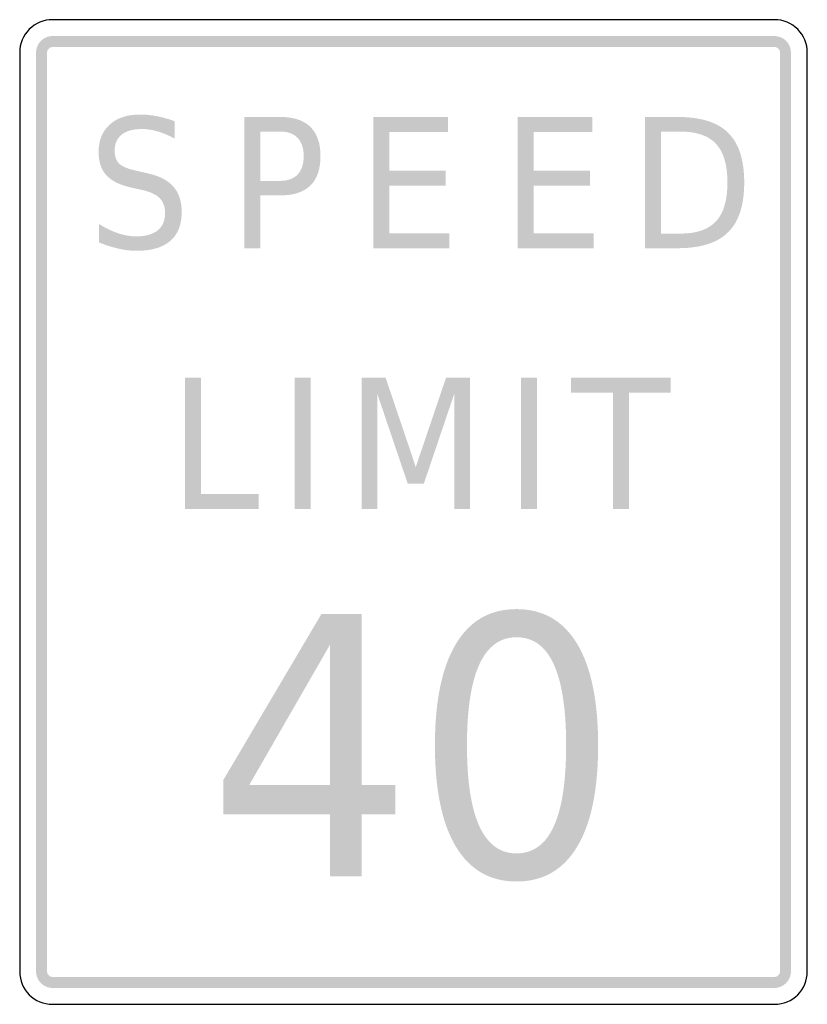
# Model space of a CAD drawing. Header units: inches. Extents: x -0.5 to 0.5, y -0.63 to 0.62.
import ezdxf

# ---------------------------------------------------------------- set-up
doc = ezdxf.new("R2010")
doc.units = ezdxf.units.IN
doc.header["$MEASUREMENT"] = 0

msp = doc.modelspace()

# ---------------------------------------------------------------- hatches: boundary and pattern name
for points in [[(-0.4583, 0.6042), (-0.4604, 0.6041), (-0.4624, 0.6038), (-0.4644, 0.6033), (-0.4663, 0.6026), (-0.4682, 0.6017), (-0.4699, 0.6007), (-0.4716, 0.5994), (-0.4731, 0.5981), (-0.4744, 0.5965), (-0.4757, 0.5949), (-0.4767, 0.5932), (-0.4776, 0.5913), (-0.4783, 0.5894), (-0.4788, 0.5874), (-0.4791, 0.5854), (-0.4792, 0.5833), (-0.4653, 0.5833), (-0.4652, 0.584), (-0.4651, 0.5847), (-0.465, 0.5853), (-0.4647, 0.586), (-0.4645, 0.5866), (-0.4641, 0.5872), (-0.4637, 0.5877), (-0.4632, 0.5882), (-0.4627, 0.5887), (-0.4622, 0.5891), (-0.4616, 0.5895), (-0.461, 0.5897), (-0.4603, 0.59), (-0.4597, 0.5901), (-0.459, 0.5902), (-0.4583, 0.5903), (-0.4583, 0.6042)], [(0.4583, 0.6042), (-0.4583, 0.6042), (-0.4583, 0.5903), (0.4583, 0.5903), (0.4583, 0.6042)], [(0.4792, 0.5833), (0.4791, 0.5853), (0.4788, 0.5872), (0.4784, 0.589), (0.4778, 0.5909), (0.477, 0.5926), (0.476, 0.5943), (0.475, 0.5959), (0.4737, 0.5974), (0.4724, 0.5987), (0.4709, 0.6), (0.4693, 0.601), (0.4676, 0.602), (0.4659, 0.6028), (0.464, 0.6034), (0.4622, 0.6038), (0.4603, 0.6041), (0.4583, 0.6042), (0.4583, 0.5903), (0.459, 0.5902), (0.4596, 0.5902), (0.4602, 0.59), (0.4608, 0.5898), (0.4614, 0.5895), (0.462, 0.5892), (0.4625, 0.5889), (0.463, 0.5885), (0.4635, 0.588), (0.4639, 0.5875), (0.4642, 0.587), (0.4645, 0.5864), (0.4648, 0.5858), (0.465, 0.5852), (0.4652, 0.5846), (0.4652, 0.584), (0.4653, 0.5833), (0.4792, 0.5833)], [(-0.4792, 0.5833), (-0.4792, -0.5833), (-0.4653, -0.5833), (-0.4653, 0.5833), (-0.4792, 0.5833)], [(0.4792, -0.5833), (0.4792, 0.5833), (0.4653, 0.5833), (0.4653, -0.5833), (0.4792, -0.5833)], [(-0.0509, 0.5015), (0.0438, 0.5015), (0.0438, 0.4826), (-0.0306, 0.4826), (-0.0306, 0.4332), (0.0408, 0.4332), (0.0408, 0.4142), (-0.0306, 0.4142), (-0.0306, 0.3539), (0.0457, 0.3539), (0.0457, 0.3349), (-0.0509, 0.3349), (-0.0509, 0.5015)], [(0.1322, 0.5015), (0.227, 0.5015), (0.227, 0.4826), (0.1525, 0.4826), (0.1525, 0.4332), (0.2239, 0.4332), (0.2239, 0.4142), (0.1525, 0.4142), (0.1525, 0.3539), (0.2288, 0.3539), (0.2288, 0.3349), (0.1322, 0.3349), (0.1322, 0.5015)], [(-0.29, 0.1705), (-0.2697, 0.1705), (-0.2697, 0.0228), (-0.1967, 0.0228), (-0.1967, 0.0039), (-0.29, 0.0039), (-0.29, 0.1705)], [(-0.1508, 0.1705), (-0.1305, 0.1705), (-0.1305, 0.0039), (-0.1508, 0.0039), (-0.1508, 0.1705)], [(-0.0656, 0.1705), (-0.0354, 0.1705), (0.0029, 0.0571), (0.0413, 0.1705), (0.0716, 0.1705), (0.0716, 0.0039), (0.0518, 0.0039), (0.0518, 0.1502), (0.0131, 0.0359), (-0.0073, 0.0359), (-0.046, 0.1502), (-0.046, 0.0039), (-0.0656, 0.0039), (-0.0656, 0.1705)], [(0.1364, 0.1705), (0.1567, 0.1705), (0.1567, 0.0039), (0.1364, 0.0039), (0.1364, 0.1705)], [(0.1999, 0.1705), (0.3267, 0.1705), (0.3267, 0.1515), (0.2734, 0.1515), (0.2734, 0.0039), (0.2531, 0.0039), (0.2531, 0.1515), (0.1999, 0.1515), (0.1999, 0.1705)], [(-0.4792, -0.5833), (-0.4791, -0.5854), (-0.4788, -0.5874), (-0.4783, -0.5894), (-0.4776, -0.5913), (-0.4767, -0.5932), (-0.4757, -0.5949), (-0.4744, -0.5966), (-0.4731, -0.5981), (-0.4716, -0.5994), (-0.4699, -0.6007), (-0.4682, -0.6017), (-0.4663, -0.6026), (-0.4644, -0.6033), (-0.4624, -0.6038), (-0.4604, -0.6041), (-0.4583, -0.6042), (-0.4583, -0.5903), (-0.459, -0.5902), (-0.4597, -0.5901), (-0.4603, -0.59), (-0.461, -0.5897), (-0.4616, -0.5895), (-0.4622, -0.5891), (-0.4627, -0.5887), (-0.4632, -0.5882), (-0.4637, -0.5877), (-0.4641, -0.5872), (-0.4645, -0.5866), (-0.4647, -0.586), (-0.465, -0.5853), (-0.4651, -0.5847), (-0.4652, -0.584), (-0.4653, -0.5833), (-0.4792, -0.5833)], [(0.4583, -0.6042), (0.4604, -0.6041), (0.4624, -0.6038), (0.4644, -0.6033), (0.4663, -0.6026), (0.4682, -0.6017), (0.4699, -0.6007), (0.4715, -0.5994), (0.4731, -0.5981), (0.4744, -0.5966), (0.4757, -0.5949), (0.4767, -0.5932), (0.4776, -0.5913), (0.4783, -0.5894), (0.4788, -0.5874), (0.4791, -0.5854), (0.4792, -0.5833), (0.4653, -0.5833), (0.4652, -0.584), (0.4651, -0.5847), (0.465, -0.5853), (0.4647, -0.586), (0.4645, -0.5866), (0.4641, -0.5872), (0.4637, -0.5877), (0.4632, -0.5882), (0.4627, -0.5887), (0.4622, -0.5891), (0.4616, -0.5895), (0.461, -0.5897), (0.4603, -0.59), (0.4597, -0.5901), (0.459, -0.5902), (0.4583, -0.5903), (0.4583, -0.6042)], [(-0.4583, -0.6042), (0.4583, -0.6042), (0.4583, -0.5903), (-0.4583, -0.5903), (-0.4583, -0.6042)]]:
    msp.add_hatch(color=7).paths.add_polyline_path(points)
h = msp.add_hatch(color=7)
edge = h.paths.add_edge_path()
edge.add_line((-0.3033, 0.4961), (-0.3033, 0.4741))
edge.add_spline(control_points=[(-0.3033, 0.4741), (-0.311, 0.4782), (-0.3182, 0.4812), (-0.3251, 0.4832), (-0.3319, 0.4852), (-0.3385, 0.4862), (-0.3448, 0.4862), (-0.3559, 0.4862), (-0.3645, 0.4839), (-0.3705, 0.4791), (-0.3764, 0.4743), (-0.3794, 0.4676), (-0.3794, 0.4588), (-0.3794, 0.4514), (-0.3775, 0.4459), (-0.3735, 0.4421), (-0.3695, 0.4383), (-0.3619, 0.4353), (-0.3508, 0.433)], knot_values=[0, 0, 0, 0, 1, 1, 1, 2, 2, 2, 3, 3, 3, 4, 4, 4, 5, 5, 5, 6, 6, 6, 6], degree=3, periodic=0)
edge.add_line((-0.3508, 0.433), (-0.3386, 0.4302))
edge.add_spline(control_points=[(-0.3386, 0.4302), (-0.3234, 0.427), (-0.3122, 0.4214), (-0.305, 0.4133), (-0.2979, 0.4052), (-0.2943, 0.3944), (-0.2943, 0.3809), (-0.2943, 0.3647), (-0.2991, 0.3525), (-0.3088, 0.3441), (-0.3185, 0.3358), (-0.3328, 0.3316), (-0.3516, 0.3316), (-0.3588, 0.3316), (-0.3664, 0.3325), (-0.3744, 0.3343), (-0.3824, 0.3361), (-0.3906, 0.3387), (-0.3992, 0.3422)], knot_values=[0, 0, 0, 0, 1, 1, 1, 2, 2, 2, 3, 3, 3, 4, 4, 4, 5, 5, 5, 6, 6, 6, 6], degree=3, periodic=0)
edge.add_line((-0.3992, 0.3422), (-0.3992, 0.3655))
edge.add_spline(control_points=[(-0.3992, 0.3655), (-0.3909, 0.3603), (-0.3829, 0.3565), (-0.375, 0.3539), (-0.3671, 0.3512), (-0.3593, 0.3499), (-0.3516, 0.3499), (-0.3401, 0.3499), (-0.3312, 0.3525), (-0.3249, 0.3575), (-0.3185, 0.3626), (-0.3154, 0.3698), (-0.3154, 0.3792), (-0.3154, 0.3874), (-0.3176, 0.3938), (-0.3222, 0.3984), (-0.3267, 0.403), (-0.3342, 0.4065), (-0.3445, 0.4088)], knot_values=[0, 0, 0, 0, 1, 1, 1, 2, 2, 2, 3, 3, 3, 4, 4, 4, 5, 5, 5, 6, 6, 6, 6], degree=3, periodic=0)
edge.add_line((-0.3445, 0.4088), (-0.3568, 0.4115))
edge.add_spline(control_points=[(-0.3568, 0.4115), (-0.372, 0.4148), (-0.3829, 0.42), (-0.3897, 0.4272), (-0.3964, 0.4343), (-0.3998, 0.4443), (-0.3998, 0.457), (-0.3998, 0.4717), (-0.3951, 0.4833), (-0.3857, 0.4918), (-0.3764, 0.5003), (-0.3636, 0.5046), (-0.3472, 0.5046), (-0.3401, 0.5046), (-0.3329, 0.5038), (-0.3256, 0.5024), (-0.3183, 0.501), (-0.3109, 0.4989), (-0.3033, 0.4961)], knot_values=[0, 0, 0, 0, 1, 1, 1, 2, 2, 2, 3, 3, 3, 4, 4, 4, 5, 5, 5, 6, 6, 6, 6], degree=3, periodic=0)
h = msp.add_hatch(color=7)
edge = h.paths.add_edge_path()
edge.add_line((-0.2148, 0.5015), (-0.1691, 0.5015))
edge.add_spline(control_points=[(-0.1691, 0.5015), (-0.1522, 0.5015), (-0.1395, 0.4973), (-0.1309, 0.4889), (-0.1223, 0.4804), (-0.1181, 0.4681), (-0.1181, 0.4518), (-0.1181, 0.4353), (-0.1223, 0.4229), (-0.1309, 0.4145), (-0.1395, 0.4061), (-0.1522, 0.4019), (-0.1691, 0.4019)], knot_values=[0, 0, 0, 0, 1, 1, 1, 2, 2, 2, 3, 3, 3, 4, 4, 4, 4], degree=3, periodic=0)
edge.add_line((-0.1691, 0.4019), (-0.1945, 0.4019))
edge.add_line((-0.1945, 0.4019), (-0.1945, 0.3349))
edge.add_line((-0.1945, 0.3349), (-0.2148, 0.3349))
edge.add_line((-0.2148, 0.3349), (-0.2148, 0.5015))
edge = h.paths.add_edge_path(flags=0)
edge.add_line((-0.1945, 0.483), (-0.1945, 0.4204))
edge.add_line((-0.1945, 0.4204), (-0.1691, 0.4204))
edge.add_spline(control_points=[(-0.1691, 0.4204), (-0.1596, 0.4204), (-0.1523, 0.4231), (-0.1471, 0.4285), (-0.142, 0.434), (-0.1394, 0.4417), (-0.1394, 0.4518), (-0.1394, 0.4617), (-0.142, 0.4694), (-0.1471, 0.4749), (-0.1523, 0.4803), (-0.1596, 0.483), (-0.1691, 0.483)], knot_values=[0, 0, 0, 0, 1, 1, 1, 2, 2, 2, 3, 3, 3, 4, 4, 4, 4], degree=3, periodic=0)
edge.add_line((-0.1691, 0.483), (-0.1945, 0.483))
h = msp.add_hatch(color=7)
edge = h.paths.add_edge_path()
edge.add_line((0.2939, 0.5015), (0.3355, 0.5015))
edge.add_spline(control_points=[(0.3355, 0.5015), (0.3646, 0.5015), (0.386, 0.4948), (0.3995, 0.4814), (0.4131, 0.468), (0.4199, 0.447), (0.4199, 0.4184), (0.4199, 0.3896), (0.4131, 0.3685), (0.3994, 0.3551), (0.3858, 0.3416), (0.3645, 0.3349), (0.3355, 0.3349)], knot_values=[0, 0, 0, 0, 1, 1, 1, 2, 2, 2, 3, 3, 3, 4, 4, 4, 4], degree=3, periodic=0)
edge.add_line((0.3355, 0.3349), (0.2939, 0.3349))
edge.add_line((0.2939, 0.3349), (0.2939, 0.5015))
edge = h.paths.add_edge_path(flags=0)
edge.add_line((0.3142, 0.483), (0.3142, 0.3534))
edge.add_line((0.3142, 0.3534), (0.3386, 0.3534))
edge.add_spline(control_points=[(0.3386, 0.3534), (0.3593, 0.3534), (0.3745, 0.3586), (0.3841, 0.369), (0.3938, 0.3795), (0.3986, 0.3959), (0.3986, 0.4184), (0.3986, 0.4407), (0.3938, 0.4571), (0.3841, 0.4674), (0.3745, 0.4778), (0.3593, 0.483), (0.3386, 0.483)], knot_values=[0, 0, 0, 0, 1, 1, 1, 2, 2, 2, 3, 3, 3, 4, 4, 4, 4], degree=3, periodic=0)
edge.add_line((0.3386, 0.483), (0.3142, 0.483))
h = msp.add_hatch(color=7)
edge = h.paths.add_edge_path()
edge.add_spline(control_points=[(0.1308, -0.1233), (0.1645, -0.1233), (0.1901, -0.138), (0.2079, -0.1676), (0.2256, -0.1971), (0.2344, -0.24), (0.2344, -0.2963), (0.2344, -0.3524), (0.2256, -0.3952), (0.2079, -0.4248), (0.1901, -0.4543), (0.1645, -0.4691), (0.1308, -0.4691), (0.0972, -0.4691), (0.0715, -0.4543), (0.0538, -0.4248), (0.0361, -0.3952), (0.0272, -0.3524), (0.0272, -0.2963), (0.0272, -0.24), (0.0361, -0.1971), (0.0538, -0.1676), (0.0715, -0.138), (0.0972, -0.1233), (0.1308, -0.1233)], knot_values=[0, 0, 0, 0, 1, 1, 1, 2, 2, 2, 3, 3, 3, 4, 4, 4, 5, 5, 5, 6, 6, 6, 7, 7, 7, 8, 8, 8, 8], degree=3, periodic=0)
edge = h.paths.add_edge_path(flags=0)
edge.add_spline(control_points=[(0.1308, -0.159), (0.11, -0.159), (0.0943, -0.1704), (0.0837, -0.1933), (0.0732, -0.2161), (0.0679, -0.2505), (0.0679, -0.2963), (0.0679, -0.342), (0.0732, -0.3763), (0.0837, -0.3991), (0.0943, -0.422), (0.11, -0.4334), (0.1308, -0.4334), (0.1518, -0.4334), (0.1676, -0.422), (0.1781, -0.3991), (0.1885, -0.3763), (0.1938, -0.342), (0.1938, -0.2963), (0.1938, -0.2505), (0.1885, -0.2161), (0.1781, -0.1933), (0.1676, -0.1704), (0.1518, -0.159), (0.1308, -0.159)], knot_values=[0, 0, 0, 0, 1, 1, 1, 2, 2, 2, 3, 3, 3, 4, 4, 4, 5, 5, 5, 6, 6, 6, 7, 7, 7, 8, 8, 8, 8], degree=3, periodic=0)
h = msp.add_hatch(color=7)
h.paths.add_polyline_path([(-0.1168, -0.1293), (-0.0656, -0.1293), (-0.0656, -0.3465), (-0.023, -0.3465), (-0.023, -0.384), (-0.0656, -0.384), (-0.0656, -0.4626), (-0.1061, -0.4626), (-0.1061, -0.384), (-0.2416, -0.384), (-0.2416, -0.3405), (-0.1168, -0.1293)])
h.paths.add_polyline_path([(-0.1061, -0.1686), (-0.2085, -0.3465), (-0.1061, -0.3465), (-0.1061, -0.1686)], flags=0)

# ---------------------------------------------------------------- linework, layer by layer
at = {"color": 7}
for points in [[(0.4583, 0.625), (-0.4583, 0.625)], [(-0.5, 0.5833), (-0.5, -0.5833)], [(0.5, -0.5833), (0.5, 0.5833)], [(-0.4583, -0.625), (0.4583, -0.625)]]:
    msp.add_lwpolyline(points, dxfattribs=at)
for points in [[(-0.4583, 0.625), (-0.4694, 0.625), (-0.48, 0.6206), (-0.4878, 0.6128), (-0.4956, 0.605), (-0.5, 0.5944), (-0.5, 0.5833)], [(0.5, 0.5833), (0.5, 0.5944), (0.4956, 0.605), (0.4878, 0.6128), (0.48, 0.6206), (0.4694, 0.625), (0.4583, 0.625)]]:
    msp.add_open_spline(points, degree=3, knots=[0, 0, 0, 0, 1, 1, 1, 2, 2, 2, 2], dxfattribs=at)
for points in [[(-0.5, -0.5833), (-0.5, -0.6063), (-0.4813, -0.625), (-0.4583, -0.625)], [(0.4583, -0.625), (0.4813, -0.625), (0.5, -0.6063), (0.5, -0.5833)]]:
    msp.add_open_spline(points, degree=3, dxfattribs=at)

doc.saveas('drawing.dxf')
